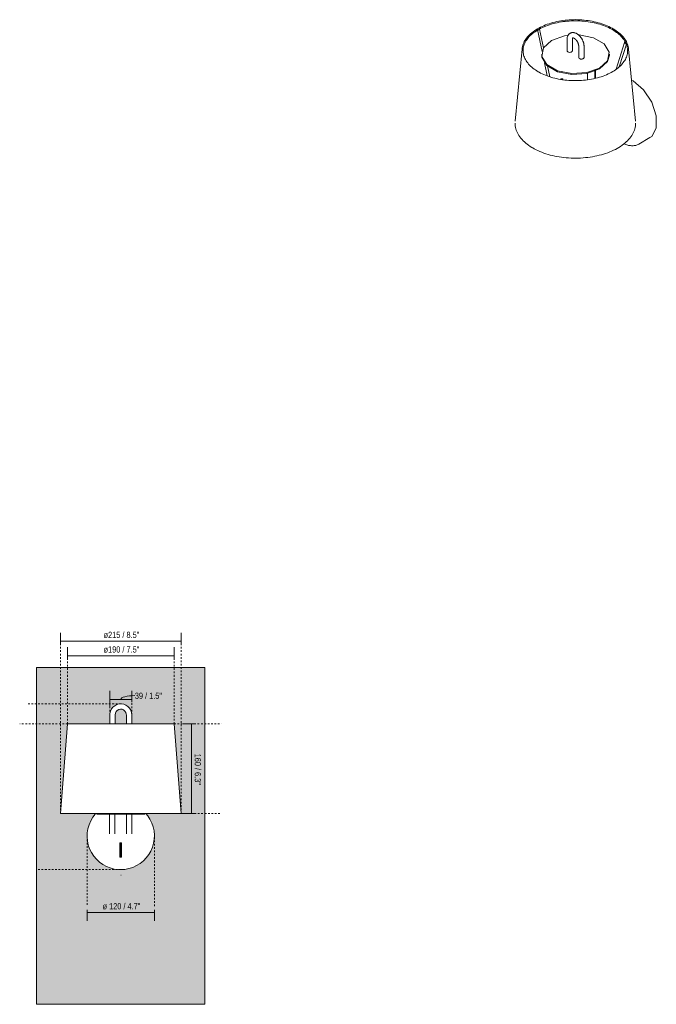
# Model space of a CAD drawing. Header units: millimetres. Extents: x -6760 to -4612, y -141 to 6739.
# Tile 1 of 3: x -6760 to -5625, y 0 to 1755. Entities that reach past the tile are written whole.
import ezdxf

# ---------------------------------------------------------------- set-up
doc = ezdxf.new("R2010")
doc.units = ezdxf.units.MM
doc.linetypes.add('Dash', pattern=[6, 3, -3])
doc.layers.add('A-ANNO-DIMS', color=7, linetype='Dash', lineweight=9, true_color=0xd2d2d2)
for name, color, linetype, lineweight in [('A-ANNO-DIMS-5', 7, 'Continuous', 9), ('A-WALL', 7, 'Continuous', 9), ('E-LITE-EQPM', 7, 'Continuous', 20)]:
    doc.layers.add(name, color=color, linetype=linetype, lineweight=lineweight)
doc.styles.add('Arial Narrow', font='ARIALN.TTF', dxfattribs={"height": 11})
doc.dimstyles.new('FARO_-_2_2mm_Arial_Narrow_mm_Inch_Left', dxfattribs={"dimscale": 304.8, "dimtxt": 11.257741, "dimasz": 0, "dimexe": 0.049213, "dimexo": 0.0625, "dimgap": 0.008202, "dimtad": 1, "dimdec": 0, "dimzin": 0, "dimdsep": 46, "dimtxsty": 'Arial Narrow', "dimblk1": 'NONE', "dimblk2": 'NONE', "dimsah": 1, "dimcen": 0.09, "dimadec": 0, "dimazin": 0, "dimtfac": 1, "dimtdec": 4, "dimtix": 1, "dimtmove": 1, "dimatfit": 3, "dimfxl": 0.016404, "dimfxlon": 1, "dimtvp": 1, "dimtolj": 1, "dimtzin": 0, "dimarcsym": 2})
doc.dimstyles.new('FARO_-_2_2mm_Arial_Narrow_mm_Inch_Left_1', dxfattribs={"dimscale": 304.8, "dimtxt": 11.257741, "dimasz": 0, "dimexe": 0.049213, "dimexo": 0.0625, "dimgap": 0.008202, "dimtad": 1, "dimdec": 0, "dimzin": 0, "dimdsep": 46, "dimtxsty": 'Arial Narrow', "dimblk1": 'NONE', "dimblk2": 'NONE', "dimsah": 1, "dimcen": 0.09, "dimadec": 0, "dimazin": 0, "dimtfac": 1, "dimtdec": 4, "dimtix": 1, "dimtmove": 0, "dimatfit": 3, "dimfxl": 0.016404, "dimfxlon": 1, "dimtvp": 1, "dimtolj": 1, "dimtzin": 0, "dimarcsym": 2})
doc.dimstyles.new('FARO_-_2_2mm_Arial_Narrow_mm_Inch_Right', dxfattribs={"dimscale": 304.8, "dimtxt": 11.257741, "dimasz": 0, "dimexe": 0.049213, "dimexo": 0.0625, "dimgap": 0.008202, "dimtad": 1, "dimdec": 0, "dimzin": 0, "dimdsep": 46, "dimtxsty": 'Arial Narrow', "dimblk1": 'NONE', "dimblk2": 'NONE', "dimsah": 1, "dimcen": 0.09, "dimadec": 0, "dimazin": 0, "dimtfac": 1, "dimtdec": 4, "dimtix": 1, "dimtmove": 0, "dimatfit": 3, "dimfxl": 0.016404, "dimfxlon": 1, "dimtvp": 1, "dimtolj": 1, "dimtzin": 0, "dimarcsym": 2})

# ---------------------------------------------------------------- blocks, each defined once
blk = doc.blocks.new('24030 - 24030 MONTREAL White structure wall lamp-473107-Alzado_PDF')
at = {"layer": 'E-LITE-EQPM'}
for p, q in [((-6599, 516), (-6599, 499.9)), ((-6589.5, 499.9), (-6589.5, 516)), ((-6569.5, 516), (-6569.5, 499.9)), ((-6560, 499.9), (-6560, 516)), ((-6622.3, 339.9), (-6622.3, 339)), ((-6536.7, 339), (-6622.3, 339)), ((-6599.5, 339), (-6599.5, 314)), ((-6590, 314), (-6590, 339)), ((-6569, 339), (-6569, 314)), ((-6559.5, 314), (-6559.5, 339)), ((-6536.7, 339), (-6536.7, 339.9)), ((-6581.3, 262), (-6581.3, 288)), ((-6581.3, 288), (-6579.5, 288)), ((-6580.7, 287), (-6580.7, 288)), ((-6580.7, 285.9), (-6580.7, 287)), ((-6580.7, 262.9), (-6580.7, 285.9)), ((-6579.5, 288), (-6578.3, 288)), ((-6578.7, 288), (-6578.7, 287)), ((-6578.7, 287), (-6578.7, 285.9)), ((-6578.7, 285.9), (-6578.7, 262.9)), ((-6578.3, 288), (-6578.3, 262)), ((-6580.7, 262), (-6581.3, 262)), ((-6580.7, 262), (-6580.7, 262.9)), ((-6580.7, 262), (-6578.7, 262)), ((-6578.7, 262.9), (-6578.7, 262)), ((-6578.3, 262), (-6578.7, 262))]:
    blk.add_line(p, q, dxfattribs=at)
at = {"layer": 'E-LITE-EQPM', "flags": 128}
for points in [[(-6560, 516), (-6560.5, 520.2), (-6561.8, 524.1), (-6563.9, 527.7), (-6566.8, 530.8), (-6570.3, 533.2), (-6574.2, 534.7), (-6578.3, 535.4), (-6582.5, 535.3), (-6586.5, 534.2), (-6590.3, 532.2), (-6593.5, 529.6), (-6596.1, 526.3), (-6597.9, 522.5), (-6598.8, 518.4), (-6599, 516)], [(-6589.5, 516), (-6589, 519), (-6587.7, 521.7), (-6585.7, 523.8), (-6583.1, 525.3), (-6580.1, 526), (-6577.2, 525.7), (-6574.4, 524.6), (-6572.1, 522.7), (-6570.4, 520.2), (-6569.6, 517.3), (-6569.5, 516)], [(-6624.3, 339.9), (-6625, 339.1), (-6629.4, 333.3), (-6633.1, 326.9), (-6636, 320.1), (-6638, 313), (-6639.2, 305.8), (-6639.5, 298.4), (-6638.8, 291.1), (-6637.3, 283.9), (-6634.9, 276.9), (-6631.6, 270.3), (-6627.6, 264.1), (-6622.8, 258.5), (-6617.4, 253.5), (-6611.4, 249.2), (-6605, 245.7), (-6598.1, 243), (-6591, 241.1), (-6583.7, 240.2), (-6579.5, 240)], [(-6579.5, 240), (-6572.1, 240.5), (-6564.9, 241.8), (-6557.9, 244), (-6551.2, 247.1), (-6544.9, 251), (-6539.2, 255.6), (-6534, 260.9), (-6529.6, 266.7), (-6525.9, 273.1), (-6523, 279.9), (-6520.9, 287), (-6519.8, 294.2), (-6519.5, 301.6), (-6520.2, 308.9), (-6521.7, 316.1), (-6524.1, 323.1), (-6527.4, 329.7), (-6531.4, 335.9), (-6534.8, 339.9)], [(-6599.5, 314), (-6599.5, 311), (-6599.5, 308.3), (-6599.5, 306.1), (-6599.5, 304.7), (-6599.5, 304), (-6599.5, 304)], [(-6590, 304), (-6590, 304.4), (-6590, 305.8), (-6590, 307.8), (-6590, 310.4), (-6590, 313.3), (-6590, 314)], [(-6569, 314), (-6569, 311), (-6569, 308.3), (-6569, 306.1), (-6569, 304.7), (-6569, 304), (-6569, 304)], [(-6559.5, 304), (-6559.5, 304.4), (-6559.5, 305.8), (-6559.5, 307.8), (-6559.5, 310.4), (-6559.5, 313.3), (-6559.5, 314)]]:
    blk.add_lwpolyline(points, dxfattribs=at)
blk = doc.blocks.new('24030-02 - 24030-01 MONTREAL White_white wall lamp-489945-00 Isometrico PDF')
at = {"layer": 'E-LITE-EQPM', "color": 251, "lineweight": 9, "true_color": 0x636466}
for p, q in [((-7134.4, 1737.3), (-7126.1, 1698)), ((-7131, 1738.5), (-7131.3, 1738.6)), ((-7123.4, 1704.6), (-7130.5, 1738.1)), ((-7090.7, 1751), (-7090.3, 1751.1)), ((-7088.8, 1751.3), (-7083.6, 1751.9)), ((-7064.4, 1752.8), (-7061.1, 1752.7)), ((-7040.2, 1750.6), (-7037.1, 1750)), ((-7134.1, 1737), (-7133.9, 1736.9)), ((-7161.7, 1702.5), (-7174.1, 1573.9)), ((-7081.6, 1719.7), (-7081.6, 1699.2)), ((-7072.1, 1699.2), (-7072.1, 1719.7)), ((-7060.8, 1707.6), (-7060.8, 1687.2)), ((-7051.3, 1687.2), (-7051.3, 1707.6)), ((-6979.1, 1714.3), (-6994.1, 1666.3)), ((-6988.6, 1670.6), (-6975.2, 1713.1)), ((-6977.3, 1714.7), (-6977.7, 1714.8)), ((-6976.6, 1712.6), (-6976.3, 1712.6)), ((-6959.6, 1573.9), (-6971.9, 1702.5)), ((-7126.7, 1693.2), (-7126.7, 1691.6)), ((-7006.2, 1691.6), (-7006.2, 1693.2)), ((-7121.8, 1678), (-7116.9, 1654.5)), ((-7112.4, 1652.9), (-7116.6, 1672.3)), ((-7045.1, 1647.6), (-7045.1, 1659.1)), ((-7032.3, 1663), (-7032.3, 1649.9)), ((-7030.9, 1650.2), (-7030.9, 1663.5)), ((-7092.8, 1648.3), (-7092.8, 1648.2)), ((-7089, 1647.6), (-7088.9, 1647.7)), ((-6966.6, 1646.9), (-6963.9, 1645.5)), ((-6953.7, 1533.1), (-6933.9, 1544.5))]:
    blk.add_line(p, q, dxfattribs=at)
for points in [[(-7161.7, 1702.5, 0), (-7161.4, 1704.8, 0), (-7161, 1707, 0), (-7160.4, 1709.2, 0), (-7159.6, 1711.4, 0), (-7158.7, 1713.6, 0), (-7157.7, 1715.7, 0), (-7156.5, 1717.8, 0), (-7155.2, 1719.9, 0), (-7153.7, 1722, 0), (-7152.1, 1724, 0), (-7150.3, 1725.9, 0), (-7148.4, 1727.9, 0), (-7146.4, 1729.7, 0), (-7144.3, 1731.6, 0), (-7142, 1733.3, 0), (-7139.6, 1735.1, 0), (-7137.1, 1736.7, 0), (-7134.5, 1738.3, 0), (-7131.8, 1739.9, 0), (-7129, 1741.3, 0), (-7126.1, 1742.7, 0), (-7123, 1744.1, 0), (-7119.9, 1745.3, 0), (-7116.8, 1746.5, 0), (-7113.5, 1747.6, 0), (-7110.2, 1748.7, 0), (-7106.8, 1749.6, 0), (-7103.3, 1750.5, 0), (-7099.8, 1751.3, 0), (-7096.2, 1752.1, 0), (-7092.6, 1752.7, 0), (-7088.9, 1753.2, 0), (-7085.2, 1753.7, 0), (-7081.5, 1754.1, 0), (-7077.7, 1754.4, 0), (-7074, 1754.6, 0), (-7070.2, 1754.7, 0), (-7066.4, 1754.8, 0), (-7062.6, 1754.7, 0), (-7058.8, 1754.6, 0), (-7055.1, 1754.3, 0), (-7051.3, 1754, 0), (-7047.6, 1753.6, 0), (-7043.9, 1753.1, 0), (-7040.2, 1752.6, 0), (-7036.6, 1751.9, 0), (-7033.1, 1751.2, 0), (-7029.5, 1750.3, 0), (-7026.1, 1749.4, 0), (-7022.7, 1748.5, 0), (-7019.4, 1747.4, 0), (-7016.1, 1746.3, 0), (-7013, 1745.1, 0), (-7009.9, 1743.8, 0), (-7006.9, 1742.4, 0), (-7004, 1741, 0), (-7001.2, 1739.5, 0), (-6999.8, 1738.7, 0)], [(-7132.8, 1661.9, 0), (-7135.4, 1663.4, 0), (-7137.9, 1665.1, 0), (-7140.2, 1666.7, 0), (-7142.5, 1668.4, 0), (-7144.6, 1670.2, 0), (-7146.5, 1672, 0), (-7148.4, 1673.8, 0), (-7150.1, 1675.7, 0), (-7151.7, 1677.6, 0), (-7153.2, 1679.6, 0), (-7154.5, 1681.6, 0), (-7155.7, 1683.6, 0), (-7156.7, 1685.6, 0), (-7157.6, 1687.7, 0), (-7158.3, 1689.7, 0), (-7158.9, 1691.8, 0), (-7159.4, 1693.9, 0), (-7159.7, 1696, 0), (-7159.9, 1698.1, 0), (-7159.9, 1700.2, 0), (-7159.7, 1702.3, 0), (-7159.5, 1704.4, 0), (-7159.1, 1706.5, 0), (-7158.5, 1708.6, 0), (-7157.8, 1710.6, 0), (-7156.9, 1712.7, 0), (-7155.9, 1714.7, 0), (-7154.8, 1716.8, 0), (-7153.5, 1718.7, 0), (-7152.1, 1720.7, 0), (-7150.6, 1722.6, 0), (-7148.9, 1724.5, 0), (-7147.1, 1726.4, 0), (-7145.1, 1728.2, 0), (-7143, 1730, 0), (-7140.8, 1731.7, 0), (-7138.5, 1733.4, 0), (-7136.1, 1735, 0), (-7133.5, 1736.6, 0), (-7130.9, 1738.1, 0), (-7128.1, 1739.5, 0), (-7125.3, 1740.9, 0), (-7122.3, 1742.2, 0), (-7119.3, 1743.4, 0), (-7116.1, 1744.6, 0), (-7112.9, 1745.7, 0), (-7109.6, 1746.7, 0), (-7106.3, 1747.7, 0), (-7102.9, 1748.6, 0), (-7099.4, 1749.4, 0), (-7095.9, 1750.1, 0), (-7092.3, 1750.7, 0), (-7088.7, 1751.3, 0), (-7085, 1751.7, 0), (-7081.4, 1752.1, 0), (-7077.6, 1752.4, 0), (-7073.9, 1752.6, 0), (-7070.2, 1752.7, 0), (-7066.5, 1752.8, 0), (-7062.7, 1752.7, 0), (-7059, 1752.6, 0), (-7055.3, 1752.3, 0), (-7051.6, 1752, 0), (-7047.9, 1751.6, 0), (-7044.2, 1751.2, 0), (-7040.6, 1750.6, 0), (-7037.1, 1749.9, 0), (-7033.5, 1749.2, 0), (-7030.1, 1748.4, 0), (-7026.7, 1747.5, 0), (-7023.3, 1746.6, 0), (-7020.1, 1745.5, 0), (-7016.9, 1744.4, 0), (-7013.8, 1743.2, 0), (-7010.7, 1742, 0), (-7007.8, 1740.6, 0), (-7005, 1739.2, 0), (-7002.2, 1737.8, 0), (-7000.8, 1737, 0)], [(-7133.9, 1736.9, 0), (-7133.5, 1736.8, 0), (-7133, 1736.8, 0), (-7132.5, 1736.9, 0), (-7132, 1737, 0), (-7131.5, 1737.2, 0), (-7131.1, 1737.4, 0), (-7130.8, 1737.6, 0), (-7130.6, 1737.8, 0), (-7130.5, 1738, 0), (-7130.5, 1738.2, 0), (-7130.7, 1738.4, 0), (-7131, 1738.5, 0)], [(-6971.9, 1702.5, 0), (-6972.2, 1704.8, 0), (-6972.6, 1707, 0), (-6973.2, 1709.2, 0), (-6974, 1711.4, 0), (-6974.9, 1713.6, 0), (-6975.9, 1715.7, 0), (-6977.1, 1717.8, 0), (-6978.5, 1719.9, 0), (-6979.9, 1722, 0), (-6981.6, 1724, 0), (-6983.3, 1725.9, 0), (-6985.2, 1727.9, 0), (-6987.2, 1729.7, 0), (-6989.4, 1731.6, 0), (-6991.6, 1733.3, 0), (-6994, 1735.1, 0), (-6996.5, 1736.7, 0), (-6999.1, 1738.3, 0), (-6999.8, 1738.7, 0)], [(-7000.8, 1737, 0), (-6998.2, 1735.4, 0), (-6995.7, 1733.8, 0), (-6993.4, 1732.2, 0), (-6991.2, 1730.5, 0), (-6989.1, 1728.7, 0), (-6987.1, 1726.9, 0), (-6985.2, 1725, 0), (-6983.5, 1723.2, 0), (-6981.9, 1721.2, 0), (-6980.5, 1719.3, 0), (-6979.1, 1717.3, 0), (-6978, 1715.3, 0), (-6976.9, 1713.3, 0), (-6976, 1711.2, 0), (-6975.3, 1709.1, 0), (-6974.7, 1707.1, 0), (-6974.2, 1705, 0), (-6973.9, 1702.9, 0), (-6973.8, 1700.8, 0), (-6973.7, 1698.7, 0), (-6973.9, 1696.6, 0), (-6974.1, 1694.5, 0), (-6974.6, 1692.4, 0), (-6975.1, 1690.3, 0), (-6975.8, 1688.2, 0), (-6976.7, 1686.2, 0), (-6977.7, 1684.1, 0), (-6978.8, 1682.1, 0), (-6980.1, 1680.1, 0), (-6981.5, 1678.2, 0), (-6983.1, 1676.2, 0), (-6984.7, 1674.3, 0), (-6986.6, 1672.5, 0), (-6988.5, 1670.7, 0), (-6990.6, 1668.9, 0), (-6992.8, 1667.2, 0), (-6995.1, 1665.5, 0), (-6997.5, 1663.9, 0), (-7000.1, 1662.3, 0), (-7002.7, 1660.8, 0), (-7005.5, 1659.4, 0), (-7008.4, 1658, 0), (-7011.3, 1656.7, 0), (-7014.4, 1655.4, 0), (-7017.5, 1654.3, 0), (-7020.7, 1653.1, 0), (-7024, 1652.1, 0), (-7027.3, 1651.2, 0), (-7030.7, 1650.3, 0), (-7034.2, 1649.5, 0), (-7037.7, 1648.8, 0), (-7041.3, 1648.2, 0), (-7044.9, 1647.6, 0), (-7048.6, 1647.2, 0), (-7052.3, 1646.8, 0), (-7056, 1646.5, 0), (-7059.7, 1646.3, 0), (-7063.4, 1646.2, 0), (-7067.2, 1646.1, 0), (-7070.9, 1646.2, 0), (-7074.6, 1646.3, 0), (-7078.4, 1646.5, 0), (-7082.1, 1646.8, 0), (-7085.7, 1647.2, 0), (-7089.4, 1647.7, 0), (-7093, 1648.3, 0), (-7096.6, 1648.9, 0), (-7100.1, 1649.7, 0), (-7103.5, 1650.5, 0), (-7106.9, 1651.3, 0), (-7110.3, 1652.3, 0), (-7113.5, 1653.4, 0), (-7116.7, 1654.5, 0), (-7119.9, 1655.7, 0), (-7122.9, 1656.9, 0), (-7125.8, 1658.2, 0), (-7128.7, 1659.6, 0), (-7131.4, 1661.1, 0), (-7132.8, 1661.9, 0)], [(-7109.1, 1717.8, 0), (-7086.3, 1726.1, 0), (-7079.7, 1727.2, 0)], [(-7076.2, 1730.5, 0), (-7076.8, 1730.2, 0), (-7077.3, 1729.8, 0), (-7077.8, 1729.3, 0), (-7078.3, 1728.9, 0), (-7078.7, 1728.4, 0), (-7079.1, 1727.9, 0), (-7079.5, 1727.3, 0), (-7079.9, 1726.8, 0), (-7080.2, 1726.2, 0), (-7080.4, 1725.6, 0), (-7080.7, 1725.1, 0), (-7080.9, 1724.5, 0), (-7081.1, 1723.8, 0), (-7081.2, 1723.2, 0), (-7081.4, 1722.6, 0), (-7081.5, 1722, 0), (-7081.5, 1721.3, 0), (-7081.6, 1720.7, 0), (-7081.6, 1720.1, 0), (-7081.6, 1719.7, 0)], [(-7076.2, 1730.5, 0), (-7075.6, 1730.8, 0), (-7075, 1731.1, 0), (-7074.4, 1731.3, 0), (-7073.7, 1731.5, 0), (-7073.1, 1731.7, 0), (-7072.4, 1731.8, 0), (-7071.8, 1731.8, 0), (-7071.1, 1731.8, 0), (-7070.5, 1731.8, 0), (-7069.8, 1731.8, 0), (-7069.2, 1731.7, 0), (-7068.6, 1731.6, 0), (-7068, 1731.4, 0), (-7067.4, 1731.2, 0), (-7066.8, 1731, 0), (-7066.2, 1730.8, 0), (-7065.6, 1730.6, 0), (-7065, 1730.3, 0), (-7064.4, 1730, 0), (-7063.9, 1729.7, 0), (-7063.3, 1729.3, 0), (-7062.8, 1729, 0), (-7062.2, 1728.6, 0), (-7061.7, 1728.2, 0), (-7061.2, 1727.8, 0), (-7060.7, 1727.3, 0), (-7060.2, 1726.9, 0), (-7059.7, 1726.4, 0), (-7059.2, 1725.9, 0), (-7058.8, 1725.4, 0), (-7058.3, 1724.9, 0), (-7057.8, 1724.4, 0), (-7057.4, 1723.9, 0), (-7057, 1723.3, 0), (-7056.6, 1722.8, 0), (-7056.2, 1722.2, 0), (-7055.8, 1721.6, 0), (-7055.4, 1721, 0), (-7055.1, 1720.4, 0), (-7054.7, 1719.8, 0), (-7054.4, 1719.2, 0), (-7054.1, 1718.6, 0), (-7053.8, 1718, 0), (-7053.5, 1717.3, 0), (-7053.2, 1716.7, 0), (-7052.9, 1716, 0), (-7052.7, 1715.4, 0), (-7052.5, 1714.7, 0), (-7052.3, 1714.1, 0), (-7052.1, 1713.4, 0), (-7051.9, 1712.8, 0), (-7051.8, 1712.1, 0), (-7051.6, 1711.5, 0), (-7051.5, 1710.8, 0), (-7051.4, 1710.2, 0), (-7051.4, 1709.5, 0), (-7051.3, 1708.9, 0), (-7051.3, 1708.2, 0), (-7051.3, 1707.6, 0)], [(-7071.4, 1722.3, 0), (-7071.4, 1722.3, 0), (-7071.5, 1722.3, 0), (-7071.5, 1722.3, 0), (-7071.5, 1722.2, 0), (-7071.5, 1722.2, 0), (-7071.6, 1722.2, 0), (-7071.6, 1722.1, 0), (-7071.6, 1722, 0), (-7071.7, 1721.9, 0), (-7071.8, 1721.8, 0), (-7071.8, 1721.7, 0), (-7071.9, 1721.5, 0), (-7071.9, 1721.3, 0), (-7072, 1721.1, 0), (-7072, 1720.9, 0), (-7072, 1720.7, 0), (-7072.1, 1720.4, 0), (-7072.1, 1720.1, 0), (-7072.1, 1719.8, 0), (-7072.1, 1719.7, 0)], [(-7071.4, 1722.3, 0), (-7071.4, 1722.3, 0), (-7071.4, 1722.3, 0), (-7071.4, 1722.3, 0), (-7071.4, 1722.3, 0), (-7071.3, 1722.3, 0), (-7071.3, 1722.3, 0), (-7071.2, 1722.3, 0), (-7071.1, 1722.3, 0), (-7071, 1722.3, 0), (-7070.9, 1722.3, 0), (-7070.7, 1722.3, 0), (-7070.6, 1722.3, 0), (-7070.4, 1722.2, 0), (-7070.2, 1722.2, 0), (-7070, 1722.1, 0), (-7069.7, 1722, 0), (-7069.5, 1721.9, 0), (-7069.3, 1721.8, 0), (-7069, 1721.6, 0), (-7068.7, 1721.5, 0), (-7068.4, 1721.3, 0), (-7068.1, 1721.1, 0), (-7067.9, 1720.9, 0), (-7067.6, 1720.7, 0), (-7067.3, 1720.5, 0), (-7067, 1720.2, 0), (-7066.6, 1719.9, 0), (-7066.3, 1719.6, 0), (-7066, 1719.3, 0), (-7065.7, 1719, 0), (-7065.4, 1718.7, 0), (-7065.1, 1718.3, 0), (-7064.9, 1718, 0), (-7064.6, 1717.6, 0), (-7064.3, 1717.2, 0), (-7064, 1716.8, 0), (-7063.8, 1716.4, 0), (-7063.5, 1716, 0), (-7063.3, 1715.6, 0), (-7063, 1715.2, 0), (-7062.8, 1714.8, 0), (-7062.6, 1714.4, 0), (-7062.4, 1713.9, 0), (-7062.2, 1713.5, 0), (-7062, 1713.1, 0), (-7061.8, 1712.6, 0), (-7061.7, 1712.2, 0), (-7061.5, 1711.8, 0), (-7061.4, 1711.4, 0), (-7061.3, 1710.9, 0), (-7061.2, 1710.5, 0), (-7061.1, 1710.1, 0), (-7061, 1709.7, 0), (-7060.9, 1709.3, 0), (-7060.9, 1709, 0), (-7060.8, 1708.6, 0), (-7060.8, 1708.3, 0), (-7060.8, 1707.9, 0), (-7060.8, 1707.6, 0)], [(-7061.4, 1727.9, 0), (-7059.7, 1727.8, 0), (-7034.4, 1722.7, 0), (-7015.4, 1711.7, 0), (-7006.6, 1697.1, 0), (-7009.6, 1681.7, 0), (-7023.8, 1668.6, 0)], [(-7023.8, 1668.6, 0), (-7046.5, 1660.4, 0), (-7073.2, 1658.6, 0), (-7098.5, 1663.8, 0), (-7117.5, 1674.7, 0), (-7126.3, 1689.3, 0), (-7123.3, 1704.7, 0), (-7109.1, 1717.8, 0)], [(-6977.7, 1714.8, 0), (-6978.1, 1714.8, 0), (-6978.5, 1714.7, 0), (-6978.8, 1714.6, 0), (-6979, 1714.4, 0), (-6979.1, 1714.1, 0), (-6979, 1713.8, 0), (-6978.8, 1713.5, 0), (-6978.5, 1713.3, 0), (-6978.1, 1713, 0), (-6977.6, 1712.8, 0), (-6977.1, 1712.6, 0), (-6976.6, 1712.6, 0)], [(-7126.7, 1691.5, 0), (-7126.3, 1687.7, 0), (-7117.5, 1673.1, 0), (-7098.5, 1662.1, 0), (-7073.2, 1657, 0), (-7046.5, 1658.7, 0), (-7023.8, 1667, 0)], [(-7073.5, 1697.3, 0), (-7074.5, 1696.9, 0), (-7075.6, 1696.6, 0), (-7076.9, 1696.5, 0), (-7078.1, 1696.6, 0), (-7079.2, 1696.9, 0), (-7080.2, 1697.3, 0), (-7081, 1697.9, 0), (-7081.4, 1698.5, 0), (-7081.6, 1699.2, 0)], [(-7072.1, 1699.2, 0), (-7072.3, 1698.5, 0), (-7072.7, 1697.9, 0), (-7073.5, 1697.3, 0)], [(-7052.7, 1685.3, 0), (-7053.6, 1684.8, 0), (-7054.8, 1684.6, 0), (-7056, 1684.5, 0), (-7057.3, 1684.6, 0), (-7058.4, 1684.8, 0), (-7059.4, 1685.3, 0), (-7060.1, 1685.8, 0), (-7060.6, 1686.5, 0), (-7060.8, 1687.2, 0)], [(-7051.3, 1687.2, 0), (-7051.4, 1686.5, 0), (-7051.9, 1685.8, 0), (-7052.7, 1685.3, 0)], [(-7023.8, 1667, 0), (-7009.6, 1680.1, 0), (-7006.2, 1691.6, 0)], [(-7088.9, 1647.7, 0), (-7088.8, 1648.1, 0), (-7088.9, 1648.5, 0), (-7089.1, 1648.9, 0), (-7089.4, 1649.2, 0), (-7089.9, 1649.4, 0), (-7090.3, 1649.6, 0), (-7090.9, 1649.6, 0), (-7091.4, 1649.5, 0), (-7091.8, 1649.3, 0), (-7092.3, 1649.1, 0), (-7092.6, 1648.7, 0), (-7092.8, 1648.3, 0)], [(-6963.9, 1645.5, 0), (-6945.5, 1630, 0), (-6930.7, 1607.9, 0), (-6922.6, 1583.5, 0), (-6922.6, 1561.7, 0), (-6930.7, 1546.8, 0), (-6933.9, 1544.5, 0)], [(-7174.2, 1570.3, 0), (-7174.1, 1567.8, 0), (-7173.9, 1565.3, 0), (-7173.4, 1562.7, 0), (-7172.8, 1560.2, 0), (-7172, 1557.8, 0), (-7171, 1555.3, 0), (-7169.9, 1552.9, 0), (-7168.6, 1550.5, 0), (-7167.2, 1548.1, 0), (-7165.6, 1545.8, 0), (-7163.8, 1543.5, 0), (-7161.8, 1541.3, 0), (-7159.8, 1539.1, 0), (-7157.5, 1537, 0), (-7155.2, 1534.9, 0), (-7152.7, 1532.8, 0), (-7150, 1530.9, 0), (-7147.2, 1529, 0), (-7144.3, 1527.2, 0), (-7142.6, 1526.1, 0)], [(-6959.4, 1570.3, 0), (-6959.5, 1567.8, 0), (-6959.8, 1565.3, 0), (-6960.2, 1562.7, 0), (-6960.8, 1560.2, 0), (-6961.6, 1557.8, 0), (-6962.6, 1555.3, 0), (-6963.7, 1552.9, 0), (-6965, 1550.5, 0), (-6966.4, 1548.1, 0), (-6968.1, 1545.8, 0), (-6969.8, 1543.5, 0), (-6971.8, 1541.3, 0), (-6973.9, 1539.1, 0), (-6976.1, 1537, 0), (-6978.5, 1534.9, 0), (-6981, 1532.8, 0), (-6983.6, 1530.9, 0), (-6986.4, 1529, 0), (-6989.3, 1527.2, 0), (-6992.3, 1525.4, 0), (-6995.5, 1523.7, 0), (-6998.7, 1522.1, 0), (-7002.1, 1520.6, 0), (-7005.6, 1519.1, 0), (-7009.1, 1517.7, 0), (-7012.8, 1516.4, 0), (-7016.5, 1515.2, 0), (-7020.4, 1514.1, 0), (-7024.3, 1513.1, 0), (-7028.2, 1512.1, 0), (-7032.2, 1511.3, 0), (-7036.3, 1510.5, 0), (-7040.5, 1509.9, 0), (-7044.6, 1509.3, 0), (-7048.8, 1508.9, 0), (-7053.1, 1508.5, 0), (-7057.3, 1508.2, 0), (-7061.6, 1508.1, 0), (-7065.9, 1508, 0), (-7070.1, 1508, 0), (-7074.4, 1508.1, 0), (-7078.7, 1508.4, 0), (-7082.9, 1508.7, 0), (-7087.1, 1509.1, 0), (-7091.3, 1509.6, 0), (-7095.5, 1510.2, 0), (-7099.6, 1511, 0), (-7103.6, 1511.8, 0), (-7107.6, 1512.7, 0), (-7111.5, 1513.6, 0), (-7115.4, 1514.7, 0), (-7119.2, 1515.9, 0), (-7122.9, 1517.1, 0), (-7126.5, 1518.5, 0), (-7130, 1519.9, 0), (-7133.4, 1521.4, 0), (-7136.7, 1523, 0), (-7139.9, 1524.6, 0), (-7142.6, 1526.1, 0)], [(-6953.7, 1533.1, 0), (-6955, 1532.4, 0), (-6956.4, 1531.8, 0), (-6957.8, 1531.3, 0), (-6959.2, 1530.8, 0), (-6960.7, 1530.5, 0), (-6962.2, 1530.3, 0), (-6963.7, 1530.1, 0), (-6965.3, 1530.1, 0), (-6966.9, 1530.1, 0), (-6968.5, 1530.3, 0), (-6970.2, 1530.5, 0), (-6971.8, 1530.8, 0), (-6973.5, 1531.2, 0), (-6975.1, 1531.7, 0), (-6976.8, 1532.2, 0), (-6978.5, 1532.9, 0), (-6980.2, 1533.6, 0)]]:
    blk.add_polyline3d(points, dxfattribs=at)
blk = doc.blocks.new('DIMBLOCK1-Alzado_PDF')
at = {"layer": 'A-ANNO-DIMS-5', "color": 251, "true_color": 0x5b5b5b, "transparency": 16777216}
for p, q in [((-6639.5, 168.6), (-6639.5, 148.6)), ((-6639.5, 163.6), (-6639.5, 168.6)), ((-6639.5, 163.6), (-6519.5, 163.6)), ((-6519.5, 168.6), (-6519.5, 148.6)), ((-6519.5, 163.6), (-6519.5, 168.6))]:
    blk.add_line(p, q, dxfattribs=at)
at = {"layer": 'A-ANNO-DIMS-5', "color": 0, "transparency": 16777216, "insert": (-6611.9, 180.3), "char_height": 11, "width": 77.839, "attachment_point": 1, "line_spacing_factor": 0.974696, "style": 'Arial Narrow'}
blk.add_mtext('ø 120 / 4.7"', dxfattribs=at)
blk = doc.blocks.new('_None')
blk = doc.blocks.new('DIMBLOCK2-Alzado_PDF')
at = {"layer": 'A-ANNO-DIMS-5', "color": 251, "true_color": 0x5b5b5b, "transparency": 16777216}
for p, q in [((-6599.1, 528.6), (-6599.1, 558.4)), ((-6559.9, 538.4), (-6559.9, 558.4)), ((-6599.1, 543.4), (-6559.9, 543.4)), ((-6599.1, 543.4), (-6599.1, 528.6)), ((-6559.9, 543.4), (-6559.9, 538.4))]:
    blk.add_line(p, q, dxfattribs=at)
blk.add_ellipse((-6554.4, 543.4), major_axis=(25.1, 0), ratio=0.268094, start_param=1.570796, end_param=3.141593, dxfattribs=at)
at = {"layer": 'A-ANNO-DIMS-5', "color": 0, "transparency": 16777216, "insert": (-6554.4, 555.4), "char_height": 11, "width": 55.967, "attachment_point": 1, "line_spacing_factor": 0.974696, "style": 'Arial Narrow'}
blk.add_mtext('39 / 1.5"', dxfattribs=at)
blk = doc.blocks.new('DIMBLOCK3-Alzado_PDF')
at = {"layer": 'A-ANNO-DIMS-5', "color": 251, "true_color": 0x5b5b5b, "transparency": 16777216}
for p, q in [((-6674.5, 621), (-6674.5, 636.2)), ((-6484.5, 621), (-6484.5, 636.2)), ((-6674.5, 621.2), (-6484.5, 621.2)), ((-6674.5, 621.2), (-6674.5, 616.2)), ((-6484.5, 621.2), (-6484.5, 616.2))]:
    blk.add_line(p, q, dxfattribs=at)
at = {"layer": 'A-ANNO-DIMS-5', "color": 0, "transparency": 16777216, "insert": (-6610.1, 637.9), "char_height": 11, "width": 73.551, "attachment_point": 1, "line_spacing_factor": 0.974696, "style": 'Arial Narrow'}
blk.add_mtext('ø190 / 7.5"', dxfattribs=at)
blk = doc.blocks.new('DIMBLOCK4-Alzado_PDF')
at = {"layer": 'A-ANNO-DIMS-5', "color": 251, "true_color": 0x5b5b5b, "transparency": 16777216}
for p, q in [((-6687, 647), (-6687, 662.2)), ((-6472, 647), (-6472, 662.2)), ((-6687, 647.2), (-6472, 647.2)), ((-6687, 647.2), (-6687, 642.2)), ((-6472, 647.2), (-6472, 642.2))]:
    blk.add_line(p, q, dxfattribs=at)
at = {"layer": 'A-ANNO-DIMS-5', "color": 0, "transparency": 16777216, "insert": (-6610.1, 663.9), "char_height": 11, "width": 73.551, "attachment_point": 1, "line_spacing_factor": 0.974696, "style": 'Arial Narrow'}
blk.add_mtext('ø215 / 8.5"', dxfattribs=at)
blk = doc.blocks.new('DIMBLOCK5-Alzado_PDF')
at = {"layer": 'A-ANNO-DIMS-5', "color": 251, "true_color": 0x5b5b5b, "transparency": 16777216}
for p, q in [((-6453.1, 499.9), (-6468.3, 499.9)), ((-6453.3, 339.9), (-6453.3, 499.9)), ((-6453.3, 499.9), (-6448.3, 499.9)), ((-6453.1, 339.9), (-6468.3, 339.9)), ((-6453.3, 339.9), (-6448.3, 339.9))]:
    blk.add_line(p, q, dxfattribs=at)
at = {"layer": 'A-ANNO-DIMS-5', "color": 0, "transparency": 16777216, "insert": (-6436.6, 446.7), "char_height": 11, "width": 64.33, "attachment_point": 1, "rotation": 270, "line_spacing_factor": 0.974696, "style": 'Arial Narrow'}
blk.add_mtext('160 / 6.3"', dxfattribs=at)

msp = doc.modelspace()

# ---------------------------------------------------------------- hatches: boundary and pattern name
at = {"layer": 'A-WALL', "true_color": 0xf7f7f7}
h = msp.add_hatch(color=7, dxfattribs=at)
h.paths.add_polyline_path([(-6429.5, 0), (-6429.5, 600), (-6729.5, 600), (-6729.5, 0), (-6579.9, 0)])
h.paths.add_polyline_path([(-6579.5, 240), (-6586.2, 240.4), (-6592.8, 241.5), (-6599.7, 243.5), (-6605.5, 246), (-6611.4, 249.2), (-6616.9, 253.1), (-6621.9, 257.6), (-6626.4, 262.6), (-6630.3, 268.1), (-6633.5, 274), (-6636.2, 280.5), (-6638.1, 287.1), (-6639.1, 293.7), (-6639.5, 300), (-6639.1, 306.7), (-6638, 313.3), (-6636.1, 320), (-6633.5, 326), (-6630.3, 331.9), (-6626.4, 337.4), (-6624.2, 339.9), (-6687, 339.9), (-6674.5, 499.9), (-6599, 499.9), (-6599, 516), (-6598.6, 519.8), (-6597.5, 523.5), (-6595.6, 526.9), (-6593.1, 529.9), (-6590.3, 532.2), (-6586.7, 534.1), (-6583.3, 535.1), (-6579.5, 535.5), (-6575.7, 535.1), (-6572, 534), (-6568.7, 532.2), (-6565.7, 529.8), (-6563.2, 526.6), (-6561.5, 523.4), (-6560.4, 519.8), (-6560, 515.9), (-6560, 499.9), (-6484.5, 499.9), (-6472, 339.9), (-6534.8, 339.9), (-6532.6, 337.4), (-6528.7, 331.9), (-6525.4, 326), (-6522.8, 319.5), (-6520.9, 312.9), (-6519.9, 306.3), (-6519.5, 300), (-6519.9, 293.3), (-6521, 286.7), (-6522.9, 280), (-6525.4, 274), (-6528.9, 267.8), (-6532.6, 262.6), (-6537.1, 257.6), (-6542.1, 253.1), (-6547.6, 249.2), (-6553.5, 246), (-6559.7, 243.4), (-6566.6, 241.4), (-6573, 240.4), (-6579.3, 240)])
h.paths.add_polyline_path([(-6578.3, 262), (-6578.3, 288), (-6578.7, 287.9), (-6578.7, 262), (-6580.7, 262.1), (-6580.7, 288), (-6581.3, 288), (-6581.3, 262), (-6578.7, 262)])
h.paths.add_polyline_path([(-6579.9, 499.9), (-6569.5, 499.9), (-6569.5, 516), (-6569.9, 518.6), (-6570.9, 521), (-6572.4, 523.1), (-6574.5, 524.6), (-6577.1, 525.7), (-6579.5, 526), (-6582.2, 525.6), (-6584.5, 524.6), (-6586.6, 523.1), (-6588.2, 521), (-6589.1, 518.5), (-6589.5, 515.9), (-6589.5, 499.9)])

# ---------------------------------------------------------------- linework, layer by layer
at = {"layer": 'A-ANNO-DIMS'}
for p, q in [((-6687, 339.9), (-6687, 654.9)), ((-6472, 339.9), (-6472, 654.9)), ((-6674.5, 499.9), (-6674.5, 624.9)), ((-6484.5, 499.9), (-6484.5, 624.9)), ((-6579.5, 535.5), (-6744.5, 535.5)), ((-6599.1, 515.9), (-6599.1, 540.9)), ((-6559.9, 515.9), (-6559.9, 540.9)), ((-6674.5, 499.9), (-6759.6, 499.9)), ((-6484.5, 499.9), (-6400.3, 499.9)), ((-6472, 339.9), (-6400.3, 339.9)), ((-6639.5, 300), (-6639.5, 175)), ((-6519.5, 175), (-6519.5, 300.8)), ((-6579.5, 240), (-6729.5, 240))]:
    msp.add_line(p, q, dxfattribs=at)
at = {"layer": 'A-WALL', "color": 253, "true_color": 0xaaaaaa}
for p, q in [((-6429.5, 600), (-6729.5, 600)), ((-6729.5, 600), (-6729.5, 0)), ((-6429.5, 0), (-6429.5, 600)), ((-6729.5, 0), (-6429.5, 0))]:
    msp.add_line(p, q, dxfattribs=at)
at = {"layer": 'E-LITE-EQPM'}
for p, q in [((-6674.5, 499.9), (-6687, 339.9)), ((-6484.5, 499.9), (-6674.5, 499.9)), ((-6472, 339.9), (-6484.5, 499.9)), ((-6687, 339.9), (-6472, 339.9)), ((-6579.5, 230), (-6578.7, 230))]:
    msp.add_line(p, q, dxfattribs=at)

# ---------------------------------------------------------------- block references
at = {"layer": 'E-LITE-EQPM', "lineweight": 9}
msp.add_blockref('24030-02 - 24030-01 MONTREAL White_white wall lamp-489945-00 Isometrico PDF', (1297.3, 0), dxfattribs=at)
at = {"layer": 'E-LITE-EQPM'}
msp.add_blockref('24030 - 24030 MONTREAL White structure wall lamp-473107-Alzado_PDF', (0, 0), dxfattribs=at)

# ---------------------------------------------------------------- dimensions: what is measured, and where the dimension line sits
at = {"layer": 'A-ANNO-DIMS', "color": 251, "linetype": 'Continuous', "true_color": 0x5b5b5b}
for base, p1, p2, text, dimstyle, override, picture, middle in [((-6472, 647.2), (-6687, 642.2), (-6472, 642.2), 'ø<>', 'FARO_-_2_2mm_Arial_Narrow_mm_Inch_Left_1', {"dimpost": '<>', "dimfxl": 214.999115}, 'DIMBLOCK4-Alzado_PDF', (-6579.5, 656.8)), ((-6484.5, 621.2), (-6674.5, 616.2), (-6484.5, 616.2), 'ø<>', 'FARO_-_2_2mm_Arial_Narrow_mm_Inch_Left_1', {"dimpost": '<>', "dimfxl": 190.011305}, 'DIMBLOCK3-Alzado_PDF', (-6579.5, 630.8)), ((-6519.5, 163.6), (-6639.5, 168.6), (-6519.5, 168.6), 'ø <>', 'FARO_-_2_2mm_Arial_Narrow_mm_Inch_Right', {"dimpost": '<>', "dimfxl": 119.960938}, 'DIMBLOCK1-Alzado_PDF', (-6579.5, 173.2))]:
    dim = msp.add_linear_dim(base=base, p1=p1, p2=p2, text=text, dimstyle=dimstyle, override=override, dxfattribs=at)
    dim.commit()
    dim.dimension.update_dxf_attribs({"geometry": picture, "text_midpoint": middle})
dim = msp.add_linear_dim(base=(-6559.9, 543.4), p1=(-6599.1, 528.6), p2=(-6559.9, 538.4), dimstyle='FARO_-_2_2mm_Arial_Narrow_mm_Inch_Left', override={"dimpost": '<>', "dimfxl": 40.323371}, dxfattribs=at)
dim.commit()
dim.dimension.update_dxf_attribs({"geometry": 'DIMBLOCK2-Alzado_PDF', "text_midpoint": (-6526.4, 548), "dimtype": 160})
dim = msp.add_linear_dim(base=(-6453.3, 499.9), p1=(-6448.3, 339.9), p2=(-6448.3, 499.9), angle=90, dimstyle='FARO_-_2_2mm_Arial_Narrow_mm_Inch_Right', override={"dimtad": 4, "dimpost": '<>', "dimfxl": 160.038491}, dxfattribs=at)
dim.commit()
dim.dimension.update_dxf_attribs({"geometry": 'DIMBLOCK5-Alzado_PDF', "text_midpoint": (-6443.7, 419.9)})

doc.saveas('drawing.dxf')
